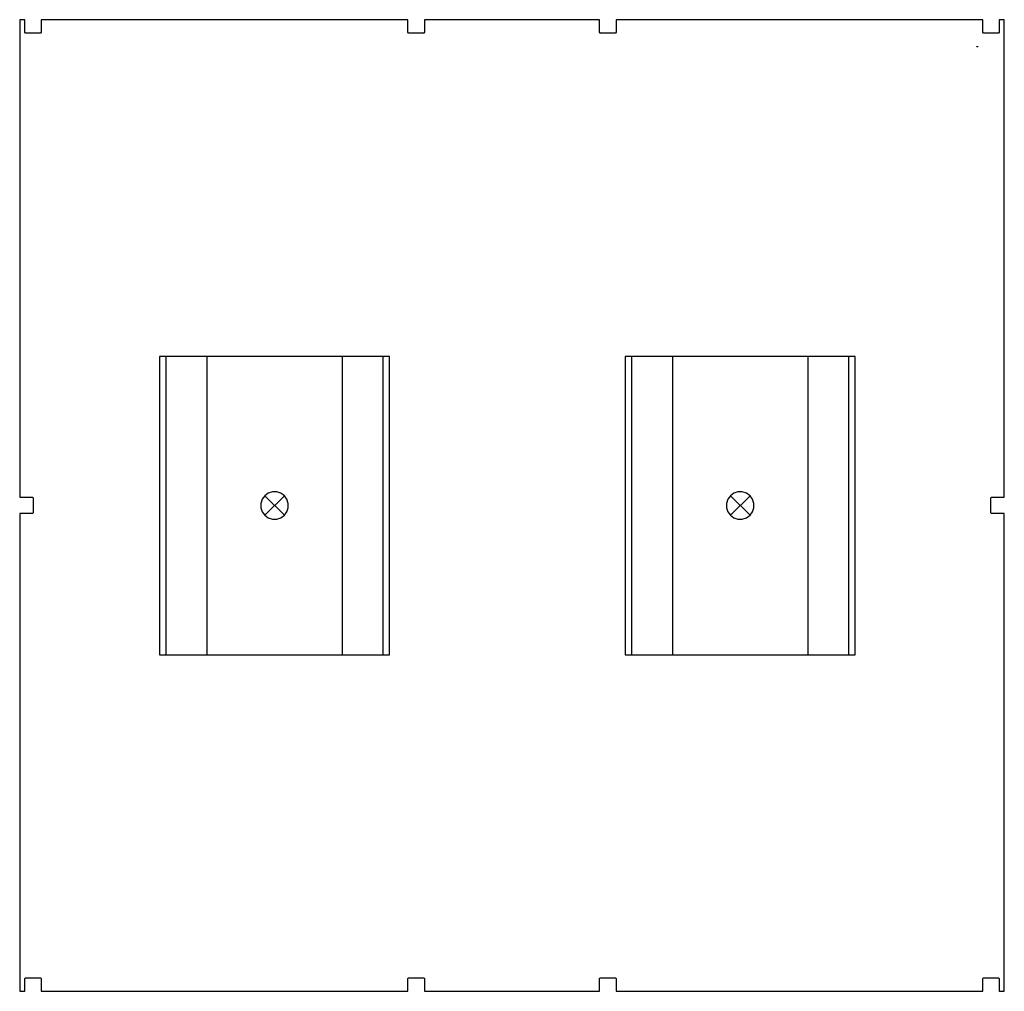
# Model space of a CAD drawing. Header units: inches. Extents: x -54 to 54, y -53 to 54.
import ezdxf

# ---------------------------------------------------------------- set-up
doc = ezdxf.new("R2010")
doc.units = ezdxf.units.IN
doc.layers.get('0').update_dxf_attribs({"true_color": 0xc2ced6})

msp = doc.modelspace()

# ---------------------------------------------------------------- linework, layer by layer
at = {"color": 18, "true_color": 0x000000}
msp.add_lwpolyline([(-54.39, -52.91), (-53.83, -52.91), (-53.83, -51.51), (-53.75, -51.43), (-52.08, -51.43), (-52, -51.51), (-52, -52.91), (-51.92, -52.91), (-11.5, -52.91), (-11.5, -51.51), (-11.43, -51.43), (-9.76, -51.43), (-9.68, -51.51), (-9.68, -52.91), (9.66, -52.91), (9.66, -51.51), (9.74, -51.43), (11.41, -51.43), (11.48, -51.51), (11.48, -52.91), (51.98, -52.91), (51.98, -51.51), (52.06, -51.43), (53.73, -51.43), (53.81, -51.51), (53.81, -52.91), (54.37, -52.91), (54.37, -0.16), (52.97, -0.16), (52.89, -0.08), (52.89, 1.59), (52.97, 1.67), (54.37, 1.67), (54.37, 54.37), (53.81, 54.37), (53.81, 52.98), (53.73, 52.9), (52.06, 52.9), (51.98, 52.98), (51.98, 54.37), (11.48, 54.37), (11.48, 52.98), (11.41, 52.9), (9.74, 52.9), (9.66, 52.98), (9.66, 54.37), (-9.68, 54.37), (-9.68, 52.98), (-9.76, 52.9), (-11.43, 52.9), (-11.5, 52.98), (-11.5, 54.37), (-52, 54.37), (-52, 52.98), (-52.08, 52.9), (-53.75, 52.9), (-53.83, 52.98), (-53.83, 54.37), (-54.39, 54.37), (-54.39, 1.67), (-52.99, 1.67), (-52.91, 1.59), (-52.91, -0.08), (-52.99, -0.16), (-54.39, -0.16), (-54.39, -52.91)], close=True, dxfattribs=at)
for points in [[(51.44, 51.42), (51.44, 51.36), (51.32, 51.36), (51.32, 51.42), (51.44, 51.42)], [(-13.54, 17.2), (-38.93, 17.2), (-38.93, -15.74), (-13.54, -15.74), (-13.54, 17.2)], [(-38.24, 17.2), (-38.24, -15.74)], [(-33.69, -15.74), (-33.69, 17.2)], [(-18.78, 17.2), (-18.78, -15.74)], [(-14.23, -15.74), (-14.23, 17.2)], [(37.89, 17.2), (12.5, 17.2), (12.5, -15.74), (37.89, -15.74), (37.89, 17.2)], [(13.19, 17.2), (13.19, -15.74)], [(17.74, -15.74), (17.74, 17.2)], [(32.65, 17.2), (32.65, -15.74)], [(37.19, -15.74), (37.19, 17.2)], [(-25.15, 1.81), (-25.54, 2.1), (-26, 2.24), (-26.48, 2.24), (-26.93, 2.1), (-27.32, 1.81), (-27.6, 1.43), (-27.75, 0.97), (-27.75, 0.49), (-27.6, 0.03), (-27.32, -0.35), (-26.93, -0.64), (-26.48, -0.78), (-26, -0.78), (-25.54, -0.64), (-25.15, -0.35), (-24.87, 0.03), (-24.72, 0.49), (-24.72, 0.97), (-24.87, 1.43), (-25.15, 1.81)], [(26.28, 1.81), (25.89, 2.1), (25.43, 2.24), (24.95, 2.24), (24.5, 2.1), (24.11, 1.81), (23.83, 1.43), (23.68, 0.97), (23.68, 0.49), (23.83, 0.03), (24.11, -0.35), (24.5, -0.64), (24.95, -0.78), (25.43, -0.78), (25.89, -0.64), (26.28, -0.35), (26.56, 0.03), (26.71, 0.49), (26.71, 0.97), (26.56, 1.43), (26.28, 1.81)], [(-27.32, 1.81), (-25.15, -0.35)], [(-25.15, 1.81), (-27.32, -0.35)], [(24.11, 1.81), (26.28, -0.35)], [(26.28, 1.81), (24.11, -0.35)]]:
    msp.add_lwpolyline(points, dxfattribs=at)

doc.saveas('drawing.dxf')
